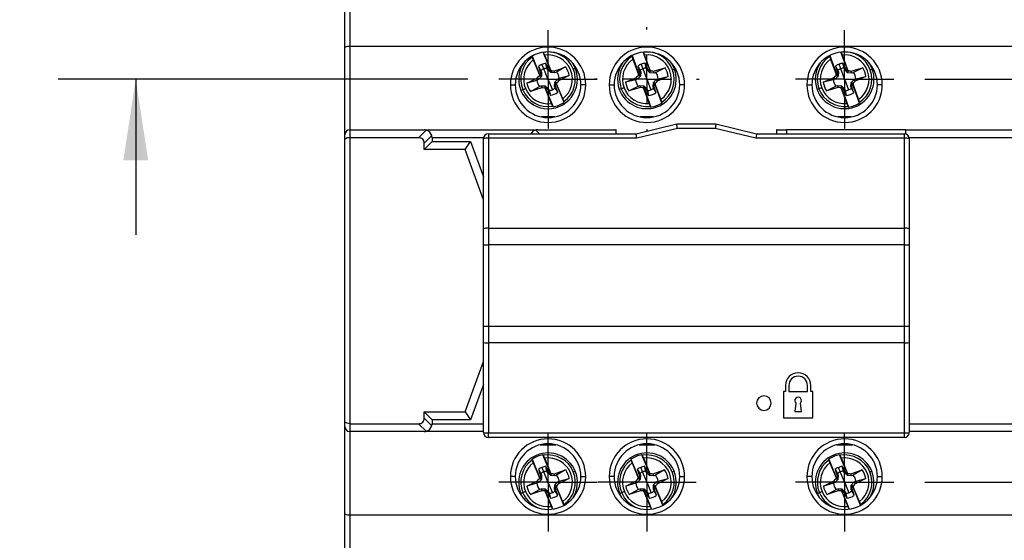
# Model space of a CAD drawing. Header units: millimetres. Extents: x 0 to 699, y 0 to 540.
# Tile 4 of 16: x 80 to 180, y 169 to 222. Entities that reach past the tile are written whole.
import ezdxf

# ---------------------------------------------------------------- set-up
doc = ezdxf.new("R2010")
doc.units = ezdxf.units.MM
doc.header["$LTSCALE"] = 2.5
doc.linetypes.add('CENTERX2', pattern=[20.32, 12.7, -2.54, 2.54, -2.54])
doc.layers.add('CENTER', color=40, linetype='CENTERX2')
doc.layers.add('DIMENSIONS', color=140, linetype='Continuous', lineweight=25)
doc.styles.add('SLDTEXTSTYLE0', font='TXT', dxfattribs={"width": 0.7})
doc.dimstyles.new('SLDDIMSTYLE0', dxfattribs={"dimtxt": 5.39502, "dimasz": 8.255, "dimexe": 0, "dimexo": 0.0625, "dimgap": 1.348755, "dimtad": 0, "dimtih": 1, "dimtoh": 1, "dimdec": 1, "dimrnd": 1e-09, "dimzin": 12, "dimdsep": 46, "dimtxsty": 'SLDTEXTSTYLE0', "dimsah": 1, "dimcen": 0.09, "dimadec": 0, "dimazin": 3, "dimtfac": 1, "dimtdec": 1, "dimtmove": 0, "dimatfit": 0, "dimfxl": 0, "dimfrac": 2, "dimtolj": 1, "dimtzin": 12, "dimarcsym": 0})
doc.dimstyles.new('SLDDIMSTYLE2', dxfattribs={"dimtxt": 5.39502, "dimasz": 8.255, "dimexe": 0, "dimexo": 0.0625, "dimgap": 1.348755, "dimtad": 0, "dimtih": 1, "dimtoh": 1, "dimdec": 1, "dimrnd": 1e-09, "dimzin": 4, "dimdsep": 46, "dimtxsty": 'SLDTEXTSTYLE0', "dimsah": 1, "dimcen": 0.09, "dimadec": 0, "dimazin": 1, "dimtfac": 1, "dimtdec": 1, "dimtofl": 0, "dimtmove": 0, "dimatfit": 3, "dimfxl": 0, "dimfrac": 2, "dimtolj": 1, "dimtzin": 12, "dimarcsym": 0})

# ---------------------------------------------------------------- blocks, each defined once
blk = doc.blocks.new('_D')
at = {"layer": 'DIMENSIONS'}
for p, q in [((198.75, 216.33), (198.75, 232.2)), ((172.06, 216.33), (206.69, 216.33)), ((190.74, 195.76), (188.93, 195.76)), ((188.93, 195.76), (188.93, 187.19)), ((206.77, 195.76), (208.58, 195.76)), ((208.58, 195.76), (208.58, 187.19)), ((188.93, 187.19), (190.74, 187.19)), ((208.58, 187.19), (206.77, 187.19)), ((172.06, 175.19), (206.69, 175.19)), ((198.75, 175.19), (198.75, 159.32))]:
    blk.add_line(p, q, dxfattribs=at)
for points in [[(198.75, 216.33), (200.02, 224.58), (197.48, 224.58)], [(198.75, 175.19), (197.48, 166.94), (200.02, 166.94)]]:
    blk.add_solid(points, dxfattribs=at)
at = {"layer": 'DIMENSIONS', "char_height": 5.292, "attachment_point": 1, "style": 'SLDTEXTSTYLE0'}
for s, insert in [('41.1', (190.74, 203.79)), ('1.62', (190.74, 194.01))]:
    blk.add_mtext(s, dxfattribs=dict(at, insert=insert))
blk = doc.blocks.new('_D_3')
at = {"layer": 'DIMENSIONS'}
for p, q in [((91.44, 253.77), (91.44, 269.65)), ((116.35, 253.77), (83.5, 253.77)), ((83.42, 235.05), (81.61, 235.05)), ((81.61, 235.05), (81.61, 226.48)), ((99.45, 235.05), (101.26, 235.05)), ((101.26, 235.05), (101.26, 226.48)), ((81.61, 226.48), (83.42, 226.48)), ((101.26, 226.48), (99.45, 226.48)), ((125.36, 216.33), (83.5, 216.33)), ((91.44, 216.33), (91.44, 200.45))]:
    blk.add_line(p, q, dxfattribs=at)
for points in [[(91.44, 253.77), (92.71, 262.03), (90.17, 262.03)], [(91.44, 216.33), (90.17, 208.07), (92.71, 208.07)]]:
    blk.add_solid(points, dxfattribs=at)
at = {"layer": 'DIMENSIONS', "char_height": 5.292, "attachment_point": 1, "style": 'SLDTEXTSTYLE0'}
for s, insert in [('37.4', (83.42, 243.08)), ('1.47', (83.42, 233.3))]:
    blk.add_mtext(s, dxfattribs=dict(at, insert=insert))
blk = doc.blocks.new('_D_4')
at = {"layer": 'DIMENSIONS'}
for p, q in [((116.35, 253.77), (58.12, 253.77)), ((66.06, 253.77), (66.06, 205.56)), ((58.05, 195.77), (56.23, 195.77)), ((56.23, 195.77), (56.23, 187.2)), ((74.08, 195.77), (75.89, 195.77)), ((75.89, 195.77), (75.89, 187.2)), ((56.23, 187.2), (58.05, 187.2)), ((75.89, 187.2), (74.08, 187.2)), ((66.06, 137.77), (66.06, 185.99)), ((116.35, 137.77), (58.12, 137.77))]:
    blk.add_line(p, q, dxfattribs=at)
for points in [[(66.06, 253.77), (64.79, 245.52), (67.33, 245.52)], [(66.06, 137.77), (67.33, 146.03), (64.79, 146.03)]]:
    blk.add_solid(points, dxfattribs=at)
at = {"layer": 'DIMENSIONS', "char_height": 5.292, "attachment_point": 1, "style": 'SLDTEXTSTYLE0'}
for s, insert in [('116.0', (55.8, 203.8)), ('4.57', (58.05, 194.02))]:
    blk.add_mtext(s, dxfattribs=dict(at, insert=insert))
blk = doc.blocks.new('_D_7')
at = {"layer": 'DIMENSIONS'}
for p, q in [((133.56, 224.53), (133.56, 291.12)), ((143.66, 224.83), (143.66, 291.12)), ((94.62, 283.18), (92.81, 283.18)), ((92.81, 283.18), (92.81, 274.61)), ((110.65, 283.18), (112.46, 283.18)), ((112.46, 283.18), (112.46, 274.61)), ((133.56, 283.18), (117.96, 283.18)), ((143.66, 283.18), (159.54, 283.18)), ((92.81, 274.61), (94.62, 274.61)), ((112.46, 274.61), (110.65, 274.61))]:
    blk.add_line(p, q, dxfattribs=at)
for points in [[(133.56, 283.18), (125.31, 284.45), (125.31, 281.91)], [(143.66, 283.18), (151.92, 281.91), (151.92, 284.45)]]:
    blk.add_solid(points, dxfattribs=at)
at = {"layer": 'DIMENSIONS', "char_height": 5.292, "attachment_point": 1, "style": 'SLDTEXTSTYLE0'}
for s, insert in [('10.1', (94.62, 291.21)), ('0.40', (94.62, 281.43))]:
    blk.add_mtext(s, dxfattribs=dict(at, insert=insert))
blk = doc.blocks.new('_D_8')
at = {"layer": 'DIMENSIONS'}
for p, q in [((133.56, 224.53), (133.56, 311.32)), ((163.86, 224.53), (163.86, 311.32)), ((133.56, 303.39), (117.69, 303.39)), ((140.69, 303.39), (138.88, 303.39)), ((138.88, 303.39), (138.88, 294.81)), ((156.73, 303.39), (158.54, 303.39)), ((158.54, 303.39), (158.54, 294.81)), ((163.86, 303.39), (179.74, 303.39)), ((138.88, 294.81), (140.69, 294.81)), ((158.54, 294.81), (156.73, 294.81))]:
    blk.add_line(p, q, dxfattribs=at)
for points in [[(133.56, 303.39), (125.31, 304.66), (125.31, 302.12)], [(163.86, 303.39), (172.12, 302.12), (172.12, 304.66)]]:
    blk.add_solid(points, dxfattribs=at)
at = {"layer": 'DIMENSIONS', "char_height": 5.292, "attachment_point": 1, "style": 'SLDTEXTSTYLE0'}
for s, insert in [('30.3', (140.69, 311.41)), ('1.19', (140.69, 301.63))]:
    blk.add_mtext(s, dxfattribs=dict(at, insert=insert))
blk = doc.blocks.new('SW_CENTERMARKSYMBOL_3')
at = {"layer": 'CENTER', "color": 0}
for p, q in [((0, 2.54), (0, 5.03)), ((0, 0), (0, 2.54)), ((-2.54, 0), (-5.03, 0)), ((0, 0), (-2.54, 0)), ((0, 0), (0, -2.54)), ((0, 0), (2.54, 0)), ((2.54, 0), (5.03, 0)), ((0, -2.54), (0, -5.03))]:
    blk.add_line(p, q, dxfattribs=at)
blk = doc.blocks.new('SW_CENTERMARKSYMBOL_4')
at = {"layer": 'CENTER', "color": 0}
for p, q in [((0, 5.08), (0, 5.33)), ((0, 0), (0, 2.54)), ((-5.08, 0), (-5.33, 0)), ((0, 0), (-2.54, 0)), ((0, 0), (0, -2.54)), ((0, 0), (2.54, 0)), ((5.08, 0), (5.33, 0)), ((0, -5.08), (0, -5.33))]:
    blk.add_line(p, q, dxfattribs=at)
blk = doc.blocks.new('SW_CENTERMARKSYMBOL_5')
at = {"layer": 'CENTER', "color": 0}
for p, q in [((0, 2.54), (0, 5.03)), ((0, 0), (0, 2.54)), ((-2.54, 0), (-5.03, 0)), ((0, 0), (-2.54, 0)), ((0, 0), (0, -2.54)), ((0, 0), (2.54, 0)), ((2.54, 0), (5.03, 0)), ((0, -2.54), (0, -5.03))]:
    blk.add_line(p, q, dxfattribs=at)
blk = doc.blocks.new('SW_CENTERMARKSYMBOL_6')
at = {"layer": 'CENTER', "color": 0}
for p, q in [((0, 2.54), (0, 5.03)), ((0, 0), (0, 2.54)), ((-2.54, 0), (-5.03, 0)), ((0, 0), (-2.54, 0)), ((0, 0), (0, -2.54)), ((0, 0), (2.54, 0)), ((2.54, 0), (5.03, 0)), ((0, -2.54), (0, -5.03))]:
    blk.add_line(p, q, dxfattribs=at)
blk = doc.blocks.new('SW_CENTERMARKSYMBOL_7')
at = {"layer": 'CENTER', "color": 0}
for p, q in [((0, 2.54), (0, 5.03)), ((0, 0), (0, 2.54)), ((-2.54, 0), (-5.03, 0)), ((0, 0), (-2.54, 0)), ((0, 0), (0, -2.54)), ((0, 0), (2.54, 0)), ((2.54, 0), (5.03, 0)), ((0, -2.54), (0, -5.03))]:
    blk.add_line(p, q, dxfattribs=at)
blk = doc.blocks.new('SW_CENTERMARKSYMBOL_8')
at = {"layer": 'CENTER', "color": 0}
for p, q in [((0, 2.54), (0, 5.03)), ((0, 0), (0, 2.54)), ((-2.54, 0), (-5.03, 0)), ((0, 0), (-2.54, 0)), ((0, 0), (0, -2.54)), ((0, 0), (2.54, 0)), ((2.54, 0), (5.03, 0)), ((0, -2.54), (0, -5.03))]:
    blk.add_line(p, q, dxfattribs=at)

msp = doc.modelspace()

# ---------------------------------------------------------------- linework, layer by layer
for p, q in [((113.31, 223.35), (113.31, 219.67)), ((112.81, 219.58), (112.81, 223.17)), ((112.81, 210.67), (112.81, 219.58)), ((113.31, 219.67), (113.31, 211.17)), ((184.11, 219.67), (113.31, 219.67)), ((131.93, 218.68), (132.77, 216.66)), ((132.05, 218.31), (132.68, 216.78)), ((133.88, 217.12), (133.07, 219.09)), ((133.86, 217.27), (133.23, 218.79)), ((142.21, 218.79), (142.14, 218.75)), ((142.14, 218.75), (142.89, 216.69)), ((142.23, 218.37), (142.8, 216.82)), ((144.01, 217.11), (143.28, 219.1)), ((144, 217.26), (143.43, 218.81)), ((162.41, 218.79), (162.34, 218.75)), ((162.34, 218.75), (163.09, 216.69)), ((162.43, 218.37), (163, 216.82)), ((164.21, 217.11), (163.48, 219.1)), ((164.2, 217.26), (163.63, 218.81)), ((132.58, 217.65), (132.83, 217.21)), ((133.12, 217.39), (132.93, 217.85)), ((133.54, 216.37), (133.12, 217.39)), ((133.45, 217.47), (133.32, 217.96)), ((133.53, 217.29), (133.45, 217.47)), ((133.84, 217.01), (133.53, 217.29)), ((135.36, 217.59), (134.44, 217.06)), ((136.01, 218.05), (136.33, 217.48)), ((136.14, 217.4), (136.33, 217.48)), ((142.73, 217.69), (142.97, 217.24)), ((143.27, 217.4), (143.09, 217.88)), ((143.64, 216.37), (143.27, 217.4)), ((143.6, 217.47), (143.49, 217.97)), ((143.67, 217.29), (143.6, 217.47)), ((143.97, 216.99), (143.67, 217.29)), ((145.52, 217.51), (144.57, 217.02)), ((146.28, 217.29), (146.48, 217.36)), ((162.93, 217.69), (163.17, 217.24)), ((163.47, 217.4), (163.29, 217.88)), ((163.84, 216.37), (163.47, 217.4)), ((163.8, 217.47), (163.69, 217.97)), ((163.87, 217.29), (163.8, 217.47)), ((164.17, 216.99), (163.87, 217.29)), ((165.72, 217.51), (164.77, 217.02)), ((166.48, 217.29), (166.68, 217.36)), ((131.39, 215.94), (132.49, 216.48)), ((132.6, 216.3), (132.42, 216.22)), ((132.88, 216.61), (132.6, 216.3)), ((132.88, 216.61), (132.68, 216.69)), ((132.83, 217.21), (132.9, 217.03)), ((132.9, 217.03), (132.88, 216.61)), ((133.58, 216.28), (134, 215.27)), ((133.84, 217.01), (133.93, 217.21)), ((134.26, 216.99), (133.84, 217.01)), ((134.24, 216.05), (134.52, 216.36)), ((134.44, 217.06), (134.26, 216.99)), ((134.52, 216.36), (134.7, 216.43)), ((135.73, 216.72), (134.63, 216.17)), ((134.7, 216.43), (135.73, 216.72)), ((141.48, 216.03), (142.6, 216.53)), ((142.52, 216.27), (141.48, 216.03)), ((142.7, 216.34), (142.52, 216.27)), ((142.99, 216.64), (142.7, 216.34)), ((142.99, 216.64), (142.79, 216.73)), ((142.97, 217.24), (143.03, 217.06)), ((143.03, 217.06), (142.99, 216.64)), ((143.68, 216.28), (144.05, 215.25)), ((143.97, 216.99), (144.06, 217.2)), ((144.39, 216.96), (143.97, 216.99)), ((144.33, 216.02), (144.62, 216.32)), ((144.57, 217.02), (144.39, 216.96)), ((144.62, 216.32), (144.8, 216.39)), ((145.84, 216.62), (144.72, 216.13)), ((144.8, 216.39), (145.84, 216.62)), ((161.68, 216.03), (162.8, 216.53)), ((162.72, 216.27), (161.68, 216.03)), ((162.9, 216.34), (162.72, 216.27)), ((163.19, 216.64), (162.9, 216.34)), ((163.19, 216.64), (162.99, 216.73)), ((163.17, 217.24), (163.23, 217.06)), ((163.23, 217.06), (163.19, 216.64)), ((163.88, 216.28), (164.25, 215.25)), ((164.17, 216.99), (164.26, 217.2)), ((164.59, 216.96), (164.17, 216.99)), ((164.53, 216.02), (164.82, 216.32)), ((164.77, 217.02), (164.59, 216.96)), ((164.82, 216.32), (165, 216.39)), ((166.04, 216.62), (164.92, 216.13)), ((165, 216.39), (166.04, 216.62)), ((129.71, 215.77), (130.21, 215.77)), ((131.26, 215.37), (130.99, 215.26)), ((132.42, 216.22), (131.39, 215.94)), ((131.76, 215.07), (132.68, 215.6)), ((132.68, 215.6), (132.86, 215.67)), ((132.86, 215.67), (133.28, 215.65)), ((133.28, 215.65), (133.19, 215.44)), ((133.24, 215.54), (134.08, 213.51)), ((133.26, 215.38), (133.89, 213.86)), ((133.28, 215.65), (133.59, 215.36)), ((133.59, 215.36), (133.67, 215.19)), ((134.22, 215.63), (134.24, 216.05)), ((134.29, 215.45), (134.22, 215.63)), ((134.24, 216.05), (134.45, 215.96)), ((134.55, 215), (134.29, 215.45)), ((135.19, 213.97), (134.35, 215.99)), ((135.07, 214.35), (134.44, 215.87)), ((137.41, 215.77), (136.91, 215.77)), ((139.81, 215.77), (140.31, 215.77)), ((141.04, 215.37), (140.84, 215.3)), ((141.32, 215.47), (141.04, 215.37)), ((141.8, 215.15), (142.75, 215.63)), ((142.75, 215.63), (142.93, 215.7)), ((142.93, 215.7), (143.35, 215.66)), ((143.35, 215.66), (143.26, 215.46)), ((143.31, 215.55), (144.06, 213.5)), ((143.32, 215.4), (143.89, 213.85)), ((143.35, 215.66), (143.65, 215.36)), ((143.65, 215.36), (143.72, 215.18)), ((144.29, 215.6), (144.33, 216.02)), ((144.35, 215.42), (144.29, 215.6)), ((144.33, 216.02), (144.53, 215.92)), ((144.59, 214.96), (144.35, 215.42)), ((145.18, 213.91), (144.43, 215.96)), ((145.09, 214.29), (144.52, 215.84)), ((147.51, 215.77), (147.01, 215.77)), ((160.01, 215.77), (160.51, 215.77)), ((161.24, 215.37), (161.04, 215.3)), ((161.52, 215.47), (161.24, 215.37)), ((162, 215.15), (162.95, 215.63)), ((162.95, 215.63), (163.13, 215.7)), ((163.13, 215.7), (163.55, 215.66)), ((163.55, 215.66), (163.46, 215.46)), ((163.51, 215.55), (164.26, 213.5)), ((163.52, 215.4), (164.09, 213.85)), ((163.55, 215.66), (163.85, 215.36)), ((163.85, 215.36), (163.92, 215.18)), ((164.49, 215.6), (164.53, 216.02)), ((164.55, 215.42), (164.49, 215.6)), ((164.53, 216.02), (164.73, 215.92)), ((164.79, 214.96), (164.55, 215.42)), ((165.38, 213.91), (164.63, 215.96)), ((165.29, 214.29), (164.72, 215.84)), ((167.71, 215.77), (167.21, 215.77)), ((130.99, 215.26), (130.79, 215.18)), ((133.67, 215.19), (133.8, 214.69)), ((143.72, 215.18), (143.83, 214.69)), ((163.92, 215.18), (164.03, 214.69)), ((134.24, 212.49), (132.88, 212.49)), ((144.34, 212.49), (142.98, 212.49)), ((164.54, 212.49), (163.18, 212.49)), ((142.56, 210.77), (146.71, 211.77)), ((146.77, 211.32), (142.62, 210.32)), ((146.71, 211.77), (146.71, 211.77)), ((146.71, 211.77), (150.71, 211.77)), ((150.65, 211.32), (146.77, 211.32)), ((154.8, 210.32), (150.65, 211.32)), ((150.71, 211.77), (150.71, 211.77)), ((150.71, 211.77), (154.86, 210.77)), ((112.81, 210.17), (112.81, 210.67)), ((113.31, 211.17), (113.31, 210.37)), ((113.31, 211.17), (120.91, 211.17)), ((113.31, 210.37), (113.31, 181.17)), ((120.34, 210.37), (113.31, 210.37)), ((120.34, 210.37), (121.12, 211.15)), ((121.68, 210.58), (120.91, 209.81)), ((121.14, 211.17), (132.28, 211.17)), ((121.71, 210.37), (121.71, 209.97)), ((126.97, 210.37), (121.71, 210.37)), ((126.96, 201.08), (126.96, 210.27)), ((127.46, 210.77), (142.56, 210.77)), ((127.46, 210.77), (127.46, 210.32)), ((127.46, 210.32), (127.46, 201.13)), ((142.62, 210.32), (127.46, 210.32)), ((132.3, 211.15), (132.68, 210.77)), ((132.51, 211.17), (140.47, 211.17)), ((140.47, 211.17), (140.47, 210.77)), ((140.51, 211.17), (140.47, 211.17)), ((140.51, 210.77), (140.51, 211.17)), ((142.56, 210.77), (142.56, 210.77)), ((169.96, 210.32), (154.8, 210.32)), ((154.86, 210.77), (169.96, 210.77)), ((156.91, 211.17), (156.91, 210.77)), ((156.95, 211.17), (156.91, 211.17)), ((156.95, 210.77), (156.95, 211.17)), ((156.95, 211.17), (157.91, 211.17)), ((157.91, 211.17), (157.91, 210.77)), ((170.11, 211.17), (157.91, 211.17)), ((169.96, 210.32), (169.96, 210.77)), ((169.96, 201.13), (169.96, 210.32)), ((170.11, 211.17), (184.11, 211.17)), ((170.11, 210.75), (170.11, 211.17)), ((184.11, 210.37), (170.45, 210.37)), ((170.46, 210.27), (170.46, 201.08)), ((112.81, 181.38), (112.81, 210.17)), ((120.91, 209.17), (121.71, 209.97)), ((120.91, 209.17), (120.91, 209.81)), ((121.71, 209.97), (125.65, 209.97)), ((125.09, 209.17), (125.65, 209.97)), ((125.65, 209.97), (126.96, 206.37)), ((125.09, 209.17), (120.91, 209.17)), ((126.96, 204.03), (125.09, 209.17)), ((126.96, 199.42), (126.96, 201.08)), ((127.46, 201.13), (127.46, 199.42)), ((127.46, 201.13), (169.96, 201.13)), ((169.96, 199.42), (169.96, 201.13)), ((170.46, 201.08), (170.46, 199.42)), ((126.96, 199.42), (127.46, 199.42)), ((126.96, 191.13), (126.96, 199.42)), ((127.46, 199.42), (127.46, 191.13)), ((169.96, 199.42), (127.46, 199.42)), ((169.96, 199.42), (170.46, 199.42)), ((169.96, 191.13), (169.96, 199.42)), ((170.46, 199.42), (170.46, 191.13)), ((126.96, 189.46), (126.96, 191.13)), ((126.96, 191.13), (127.46, 191.13)), ((127.46, 191.13), (127.46, 189.42)), ((127.46, 191.13), (169.96, 191.13)), ((169.96, 189.42), (169.96, 191.13)), ((169.96, 191.13), (170.46, 191.13)), ((170.46, 191.13), (170.46, 189.46)), ((126.96, 180.27), (126.96, 189.46)), ((169.96, 189.42), (127.46, 189.42)), ((127.46, 189.42), (127.46, 180.23)), ((169.96, 180.23), (169.96, 189.42)), ((170.46, 189.46), (170.46, 180.27)), ((125.09, 182.37), (126.96, 187.52)), ((126.96, 185.18), (125.65, 181.57)), ((157.81, 184.47), (157.61, 184.47)), ((157.61, 184.47), (157.61, 181.77)), ((157.81, 185.07), (157.81, 184.47)), ((158.16, 185.07), (158.16, 184.47)), ((158.16, 184.47), (160.06, 184.47)), ((160.06, 184.47), (160.06, 185.07)), ((160.41, 184.47), (160.41, 185.07)), ((160.61, 184.47), (160.41, 184.47)), ((160.61, 181.77), (160.61, 184.47)), ((158.89, 183.26), (158.76, 182.42)), ((159.46, 182.42), (159.34, 183.26)), ((120.91, 182.37), (125.09, 182.37)), ((120.91, 181.74), (120.91, 182.37)), ((120.91, 182.37), (121.71, 181.57)), ((125.09, 182.37), (125.65, 181.57)), ((158.76, 182.42), (159.46, 182.42)), ((112.81, 180.87), (112.81, 181.38)), ((113.31, 181.17), (120.34, 181.17)), ((113.31, 181.17), (113.31, 180.37)), ((121.12, 180.4), (120.34, 181.17)), ((120.91, 181.74), (121.68, 180.97)), ((125.65, 181.57), (121.71, 181.57)), ((121.71, 181.57), (121.71, 181.17)), ((121.71, 181.17), (126.96, 181.17)), ((157.61, 181.77), (160.61, 181.77)), ((170.46, 181.17), (184.11, 181.17)), ((112.81, 171.96), (112.81, 180.87)), ((120.91, 180.37), (113.31, 180.37)), ((113.31, 180.37), (113.31, 171.87)), ((126.96, 180.37), (121.14, 180.37)), ((127.46, 180.23), (169.96, 180.23)), ((127.46, 179.77), (127.46, 180.23)), ((169.96, 179.77), (169.96, 180.23)), ((184.11, 180.37), (170.46, 180.37)), ((169.96, 179.77), (127.46, 179.77)), ((132.76, 179.03), (134.36, 179.03)), ((142.86, 179.03), (144.46, 179.03)), ((163.06, 179.03), (164.66, 179.03)), ((131.93, 177.54), (132.77, 175.52)), ((132.05, 177.17), (132.68, 175.65)), ((133.88, 175.98), (133.04, 178)), ((133.86, 176.13), (133.23, 177.66)), ((142.03, 177.54), (142.87, 175.52)), ((142.15, 177.17), (142.78, 175.65)), ((143.98, 175.98), (143.14, 178)), ((143.96, 176.13), (143.33, 177.66)), ((162.23, 177.54), (163.07, 175.52)), ((162.35, 177.17), (162.98, 175.65)), ((164.18, 175.98), (163.34, 178)), ((164.16, 176.13), (163.53, 177.66)), ((132.58, 176.52), (132.83, 176.07)), ((132.83, 176.07), (132.9, 175.89)), ((133.12, 176.25), (132.93, 176.72)), ((133.54, 175.23), (133.12, 176.25)), ((133.45, 176.33), (133.32, 176.83)), ((133.53, 176.15), (133.45, 176.33)), ((133.84, 175.87), (133.53, 176.15)), ((133.84, 175.87), (133.93, 176.08)), ((135.36, 176.45), (134.44, 175.92)), ((136.14, 176.26), (136.33, 176.34)), ((142.68, 176.52), (142.93, 176.07)), ((142.93, 176.07), (143, 175.89)), ((143.22, 176.25), (143.03, 176.72)), ((143.64, 175.23), (143.22, 176.25)), ((143.55, 176.33), (143.42, 176.83)), ((143.63, 176.15), (143.55, 176.33)), ((143.94, 175.87), (143.63, 176.15)), ((143.94, 175.87), (144.03, 176.08)), ((145.46, 176.45), (144.54, 175.92)), ((146.24, 176.26), (146.43, 176.34)), ((162.88, 176.52), (163.13, 176.07)), ((163.13, 176.07), (163.2, 175.89)), ((163.42, 176.25), (163.23, 176.72)), ((163.84, 175.23), (163.42, 176.25)), ((163.75, 176.33), (163.62, 176.83)), ((163.83, 176.15), (163.75, 176.33)), ((164.14, 175.87), (163.83, 176.15)), ((164.14, 175.87), (164.23, 176.08)), ((165.66, 176.45), (164.74, 175.92)), ((166.44, 176.26), (166.63, 176.34)), ((130.21, 175.77), (129.71, 175.77)), ((131.39, 174.8), (132.49, 175.35)), ((132.42, 175.09), (131.39, 174.8)), ((132.6, 175.16), (132.42, 175.09)), ((132.88, 175.47), (132.6, 175.16)), ((132.88, 175.47), (132.68, 175.56)), ((132.9, 175.89), (132.88, 175.47)), ((133.58, 175.15), (134, 174.13)), ((134.26, 175.85), (133.84, 175.87)), ((134.24, 174.91), (134.52, 175.22)), ((134.44, 175.92), (134.26, 175.85)), ((134.52, 175.22), (134.7, 175.3)), ((135.73, 175.58), (134.63, 175.04)), ((134.7, 175.3), (135.73, 175.58)), ((136.91, 175.77), (137.41, 175.77)), ((140.31, 175.77), (139.81, 175.77)), ((141.49, 174.8), (142.59, 175.35)), ((142.52, 175.09), (141.49, 174.8)), ((142.7, 175.16), (142.52, 175.09)), ((142.98, 175.47), (142.7, 175.16)), ((142.98, 175.47), (142.78, 175.56)), ((143, 175.89), (142.98, 175.47)), ((143.68, 175.15), (144.1, 174.13)), ((144.36, 175.85), (143.94, 175.87)), ((144.34, 174.91), (144.62, 175.22)), ((144.54, 175.92), (144.36, 175.85)), ((144.62, 175.22), (144.8, 175.3)), ((145.83, 175.58), (144.73, 175.04)), ((144.8, 175.3), (145.83, 175.58)), ((147.01, 175.77), (147.51, 175.77)), ((160.51, 175.77), (160.01, 175.77)), ((161.69, 174.8), (162.79, 175.35)), ((162.72, 175.09), (161.69, 174.8)), ((162.9, 175.16), (162.72, 175.09)), ((163.18, 175.47), (162.9, 175.16)), ((163.18, 175.47), (162.98, 175.56)), ((163.2, 175.89), (163.18, 175.47)), ((163.88, 175.15), (164.3, 174.13)), ((164.56, 175.85), (164.14, 175.87)), ((164.54, 174.91), (164.82, 175.22)), ((164.74, 175.92), (164.56, 175.85)), ((164.82, 175.22), (165, 175.3)), ((166.03, 175.58), (164.93, 175.04)), ((165, 175.3), (166.03, 175.58)), ((167.21, 175.77), (167.71, 175.77)), ((130.99, 174.12), (130.79, 174.04)), ((131.03, 173.57), (130.79, 174.04)), ((131.26, 174.24), (130.99, 174.12)), ((131.76, 173.93), (132.68, 174.46)), ((132.68, 174.46), (132.86, 174.53)), ((132.86, 174.53), (133.28, 174.51)), ((133.28, 174.51), (133.19, 174.31)), ((133.24, 174.4), (134.04, 172.46)), ((133.26, 174.25), (133.89, 172.72)), ((133.28, 174.51), (133.59, 174.23)), ((133.59, 174.23), (133.67, 174.05)), ((133.67, 174.05), (133.8, 173.56)), ((134.22, 174.49), (134.24, 174.91)), ((134.29, 174.31), (134.22, 174.49)), ((134.24, 174.91), (134.45, 174.83)), ((134.55, 173.87), (134.29, 174.31)), ((135.18, 172.84), (134.35, 174.86)), ((135.07, 173.21), (134.44, 174.74)), ((141.09, 174.12), (140.89, 174.04)), ((141.13, 173.57), (140.89, 174.04)), ((141.36, 174.24), (141.09, 174.12)), ((141.86, 173.93), (142.78, 174.46)), ((142.78, 174.46), (142.96, 174.53)), ((142.96, 174.53), (143.38, 174.51)), ((143.38, 174.51), (143.29, 174.31)), ((143.34, 174.4), (144.14, 172.46)), ((143.36, 174.25), (143.99, 172.72)), ((143.38, 174.51), (143.69, 174.23)), ((143.69, 174.23), (143.77, 174.05)), ((143.77, 174.05), (143.9, 173.56)), ((144.32, 174.49), (144.34, 174.91)), ((144.39, 174.31), (144.32, 174.49)), ((144.34, 174.91), (144.55, 174.83)), ((144.65, 173.87), (144.39, 174.31)), ((145.28, 172.84), (144.45, 174.86)), ((145.17, 173.21), (144.54, 174.74)), ((161.29, 174.12), (161.09, 174.04)), ((161.33, 173.57), (161.09, 174.04)), ((161.56, 174.24), (161.29, 174.12)), ((162.06, 173.93), (162.98, 174.46)), ((162.98, 174.46), (163.16, 174.53)), ((163.16, 174.53), (163.58, 174.51)), ((163.58, 174.51), (163.49, 174.31)), ((163.54, 174.4), (164.34, 172.46)), ((163.56, 174.25), (164.19, 172.72)), ((163.58, 174.51), (163.89, 174.23)), ((163.89, 174.23), (163.97, 174.05)), ((163.97, 174.05), (164.1, 173.56)), ((164.52, 174.49), (164.54, 174.91)), ((164.59, 174.31), (164.52, 174.49)), ((164.54, 174.91), (164.75, 174.83)), ((164.85, 173.87), (164.59, 174.31)), ((165.48, 172.84), (164.65, 174.86)), ((165.37, 173.21), (164.74, 174.74)), ((112.81, 168.37), (112.81, 171.96)), ((113.31, 171.87), (113.31, 168.2)), ((113.31, 171.87), (184.11, 171.87))]:
    msp.add_line(p, q)
at = {"flags": 128}
for points in [[(132.11, 218.79), (132.06, 218.76), (131.93, 218.68)], [(132.58, 217.65), (132.7, 217.29), (132.8, 217)], [(133.62, 217.34), (133.45, 217.69), (133.32, 217.96)], [(133.53, 217.29), (133.58, 217.32), (133.62, 217.34)], [(133.88, 217.12), (133.74, 217.25), (133.62, 217.34)], [(134.21, 217.19), (134.86, 217.41), (135.36, 217.59)], [(142.73, 217.69), (142.84, 217.32), (142.93, 217.03)], [(143.77, 217.34), (143.61, 217.69), (143.49, 217.97)], [(143.67, 217.29), (143.72, 217.32), (143.77, 217.34)], [(144.01, 217.11), (143.88, 217.24), (143.77, 217.34)], [(144.34, 217.17), (145, 217.36), (145.52, 217.51)], [(146.11, 218.05), (146.15, 218), (146.48, 217.36)], [(162.93, 217.69), (163.04, 217.32), (163.13, 217.03)], [(163.97, 217.34), (163.81, 217.69), (163.69, 217.97)], [(163.87, 217.29), (163.92, 217.32), (163.97, 217.34)], [(164.21, 217.11), (164.08, 217.24), (163.97, 217.34)], [(164.54, 217.17), (165.2, 217.36), (165.72, 217.51)], [(166.31, 218.05), (166.35, 218), (166.68, 217.36)], [(132.49, 216.48), (132.59, 216.6), (132.68, 216.69)], [(132.6, 216.3), (132.54, 216.4), (132.49, 216.48)], [(132.68, 216.78), (132.73, 216.71), (132.77, 216.66)], [(132.68, 216.69), (132.68, 216.74), (132.68, 216.78)], [(132.8, 217), (132.78, 216.81), (132.77, 216.66)], [(132.9, 217.03), (132.84, 217.01), (132.8, 217)], [(133.86, 217.27), (133.9, 217.24), (133.93, 217.21)], [(133.88, 217.12), (133.87, 217.2), (133.86, 217.27)], [(133.93, 217.21), (134.08, 217.2), (134.21, 217.19)], [(134.26, 216.99), (134.23, 217.1), (134.21, 217.19)], [(134.52, 216.36), (134.58, 216.25), (134.63, 216.17)], [(142.6, 216.53), (142.71, 216.64), (142.79, 216.73)], [(142.7, 216.34), (142.64, 216.44), (142.6, 216.53)], [(142.79, 216.73), (142.8, 216.78), (142.8, 216.82)], [(142.8, 216.82), (142.85, 216.75), (142.89, 216.69)], [(142.93, 217.03), (142.9, 216.84), (142.89, 216.69)], [(143.03, 217.06), (142.97, 217.04), (142.93, 217.03)], [(144, 217.26), (144.04, 217.22), (144.06, 217.2)], [(144.01, 217.11), (144.01, 217.19), (144, 217.26)], [(144.06, 217.2), (144.22, 217.18), (144.34, 217.17)], [(144.39, 216.96), (144.36, 217.07), (144.34, 217.17)], [(144.62, 216.32), (144.68, 216.21), (144.72, 216.13)], [(162.8, 216.53), (162.91, 216.64), (162.99, 216.73)], [(162.9, 216.34), (162.84, 216.44), (162.8, 216.53)], [(162.99, 216.73), (163, 216.78), (163, 216.82)], [(163, 216.82), (163.05, 216.75), (163.09, 216.69)], [(163.13, 217.03), (163.1, 216.84), (163.09, 216.69)], [(163.23, 217.06), (163.17, 217.04), (163.13, 217.03)], [(164.2, 217.26), (164.24, 217.22), (164.26, 217.2)], [(164.21, 217.11), (164.21, 217.19), (164.2, 217.26)], [(164.26, 217.2), (164.42, 217.18), (164.54, 217.17)], [(164.59, 216.96), (164.56, 217.07), (164.54, 217.17)], [(164.82, 216.32), (164.88, 216.21), (164.92, 216.13)], [(132.91, 215.46), (132.27, 215.24), (131.76, 215.07)], [(132.86, 215.67), (132.89, 215.55), (132.91, 215.46)], [(133.19, 215.44), (133.04, 215.45), (132.91, 215.46)], [(133.26, 215.38), (133.22, 215.42), (133.19, 215.44)], [(133.24, 215.54), (133.25, 215.45), (133.26, 215.38)], [(133.24, 215.54), (133.38, 215.41), (133.5, 215.31)], [(133.59, 215.36), (133.54, 215.33), (133.5, 215.31)], [(133.5, 215.31), (133.67, 214.97), (133.8, 214.69)], [(134.22, 215.63), (134.28, 215.64), (134.32, 215.65)], [(134.32, 215.65), (134.34, 215.84), (134.35, 215.99)], [(134.55, 215), (134.42, 215.37), (134.32, 215.65)], [(134.44, 215.87), (134.39, 215.94), (134.35, 215.99)], [(134.45, 215.96), (134.44, 215.91), (134.44, 215.87)], [(134.63, 216.17), (134.53, 216.05), (134.45, 215.96)], [(142.98, 215.49), (142.32, 215.3), (141.8, 215.15)], [(142.93, 215.7), (142.96, 215.58), (142.98, 215.49)], [(143.26, 215.46), (143.1, 215.48), (142.98, 215.49)], [(143.32, 215.4), (143.28, 215.43), (143.26, 215.46)], [(143.31, 215.55), (143.31, 215.46), (143.32, 215.4)], [(143.31, 215.55), (143.44, 215.42), (143.55, 215.31)], [(143.65, 215.36), (143.6, 215.34), (143.55, 215.31)], [(143.55, 215.31), (143.71, 214.96), (143.83, 214.69)], [(144.29, 215.6), (144.35, 215.61), (144.4, 215.62)], [(144.4, 215.62), (144.42, 215.81), (144.43, 215.96)], [(144.59, 214.96), (144.48, 215.33), (144.4, 215.62)], [(144.52, 215.84), (144.47, 215.91), (144.43, 215.96)], [(144.53, 215.92), (144.52, 215.88), (144.52, 215.84)], [(144.72, 216.13), (144.61, 216.01), (144.53, 215.92)], [(163.18, 215.49), (162.52, 215.3), (162, 215.15)], [(163.13, 215.7), (163.16, 215.58), (163.18, 215.49)], [(163.46, 215.46), (163.3, 215.48), (163.18, 215.49)], [(163.52, 215.4), (163.48, 215.43), (163.46, 215.46)], [(163.51, 215.55), (163.51, 215.46), (163.52, 215.4)], [(163.51, 215.55), (163.64, 215.42), (163.75, 215.31)], [(163.85, 215.36), (163.8, 215.34), (163.75, 215.31)], [(163.75, 215.31), (163.91, 214.96), (164.03, 214.69)], [(164.49, 215.6), (164.55, 215.61), (164.6, 215.62)], [(164.6, 215.62), (164.62, 215.81), (164.63, 215.96)], [(164.79, 214.96), (164.68, 215.33), (164.6, 215.62)], [(164.72, 215.84), (164.67, 215.91), (164.63, 215.96)], [(164.73, 215.92), (164.72, 215.88), (164.72, 215.84)], [(164.92, 216.13), (164.81, 216.01), (164.73, 215.92)], [(134.08, 213.51), (134.05, 213.55), (134.02, 213.58)], [(135.18, 214.06), (135.18, 214.01), (135.19, 213.97)], [(144.06, 213.5), (144.03, 213.53), (144, 213.56)], [(145.18, 213.99), (145.18, 213.95), (145.18, 213.91)], [(164.26, 213.5), (164.23, 213.53), (164.2, 213.56)], [(165.38, 213.99), (165.38, 213.95), (165.38, 213.91)], [(113.31, 210.37), (113.17, 210.37), (113.04, 210.34), (112.92, 210.3), (112.84, 210.23), (112.81, 210.17)], [(121.12, 211.15), (121, 211.17), (120.91, 211.17)], [(121.71, 210.37), (121.7, 210.49), (121.68, 210.58)], [(132.51, 211.17), (132.39, 211.16), (132.3, 211.15)], [(158.76, 183.52), (158.8, 183.36), (158.89, 183.26)], [(159.34, 183.26), (159.43, 183.39), (159.46, 183.52)], [(113.31, 181.17), (113.17, 181.18), (113.04, 181.21), (112.92, 181.25), (112.84, 181.31), (112.81, 181.38)], [(121.68, 180.97), (121.71, 181.08), (121.71, 181.17)], [(120.91, 180.37), (121.03, 180.38), (121.12, 180.4)], [(131.94, 177.46), (131.94, 177.51), (131.93, 177.54)], [(133.04, 178), (133.08, 177.97), (133.1, 177.94)], [(142.04, 177.46), (142.04, 177.51), (142.03, 177.54)], [(143.14, 178), (143.18, 177.97), (143.2, 177.94)], [(162.24, 177.46), (162.24, 177.51), (162.23, 177.54)], [(163.34, 178), (163.38, 177.97), (163.4, 177.94)], [(132.58, 176.52), (132.7, 176.15), (132.8, 175.87)], [(133.62, 176.21), (133.45, 176.55), (133.32, 176.83)], [(133.53, 176.15), (133.58, 176.18), (133.62, 176.21)], [(133.88, 175.98), (133.74, 176.11), (133.62, 176.21)], [(133.86, 176.13), (133.9, 176.1), (133.93, 176.08)], [(133.88, 175.98), (133.87, 176.07), (133.86, 176.13)], [(133.93, 176.08), (134.08, 176.07), (134.21, 176.06)], [(134.21, 176.06), (134.86, 176.28), (135.36, 176.45)], [(134.26, 175.85), (134.23, 175.97), (134.21, 176.06)], [(142.68, 176.52), (142.8, 176.15), (142.9, 175.87)], [(143.72, 176.21), (143.55, 176.55), (143.42, 176.83)], [(143.63, 176.15), (143.68, 176.18), (143.72, 176.21)], [(143.98, 175.98), (143.84, 176.11), (143.72, 176.21)], [(143.96, 176.13), (144, 176.1), (144.03, 176.08)], [(143.98, 175.98), (143.97, 176.07), (143.96, 176.13)], [(144.03, 176.08), (144.18, 176.07), (144.31, 176.06)], [(144.31, 176.06), (144.96, 176.28), (145.46, 176.45)], [(144.36, 175.85), (144.33, 175.97), (144.31, 176.06)], [(162.88, 176.52), (163, 176.15), (163.1, 175.87)], [(163.92, 176.21), (163.75, 176.55), (163.62, 176.83)], [(163.83, 176.15), (163.88, 176.18), (163.92, 176.21)], [(164.18, 175.98), (164.04, 176.11), (163.92, 176.21)], [(164.16, 176.13), (164.2, 176.1), (164.23, 176.08)], [(164.18, 175.98), (164.17, 176.07), (164.16, 176.13)], [(164.23, 176.08), (164.38, 176.07), (164.51, 176.06)], [(164.51, 176.06), (165.16, 176.28), (165.66, 176.45)], [(164.56, 175.85), (164.53, 175.97), (164.51, 176.06)], [(132.49, 175.35), (132.59, 175.46), (132.68, 175.56)], [(132.6, 175.16), (132.54, 175.26), (132.49, 175.35)], [(132.68, 175.65), (132.73, 175.58), (132.77, 175.52)], [(132.68, 175.56), (132.68, 175.61), (132.68, 175.65)], [(132.8, 175.87), (132.78, 175.67), (132.77, 175.52)], [(132.9, 175.89), (132.84, 175.88), (132.8, 175.87)], [(134.63, 175.04), (134.53, 174.92), (134.45, 174.83)], [(134.52, 175.22), (134.58, 175.12), (134.63, 175.04)], [(142.59, 175.35), (142.69, 175.46), (142.78, 175.56)], [(142.7, 175.16), (142.64, 175.26), (142.59, 175.35)], [(142.78, 175.65), (142.83, 175.58), (142.87, 175.52)], [(142.78, 175.56), (142.78, 175.61), (142.78, 175.65)], [(142.9, 175.87), (142.88, 175.67), (142.87, 175.52)], [(143, 175.89), (142.94, 175.88), (142.9, 175.87)], [(144.73, 175.04), (144.63, 174.92), (144.55, 174.83)], [(144.62, 175.22), (144.68, 175.12), (144.73, 175.04)], [(162.79, 175.35), (162.89, 175.46), (162.98, 175.56)], [(162.9, 175.16), (162.84, 175.26), (162.79, 175.35)], [(162.98, 175.65), (163.03, 175.58), (163.07, 175.52)], [(162.98, 175.56), (162.98, 175.61), (162.98, 175.65)], [(163.1, 175.87), (163.08, 175.67), (163.07, 175.52)], [(163.2, 175.89), (163.14, 175.88), (163.1, 175.87)], [(164.93, 175.04), (164.83, 174.92), (164.75, 174.83)], [(164.82, 175.22), (164.88, 175.12), (164.93, 175.04)], [(132.91, 174.33), (132.27, 174.11), (131.76, 173.93)], [(132.86, 174.53), (132.89, 174.42), (132.91, 174.33)], [(133.19, 174.31), (133.04, 174.32), (132.91, 174.33)], [(133.26, 174.25), (133.22, 174.28), (133.19, 174.31)], [(133.24, 174.4), (133.25, 174.31), (133.26, 174.25)], [(133.24, 174.4), (133.38, 174.27), (133.5, 174.17)], [(133.59, 174.23), (133.54, 174.2), (133.5, 174.17)], [(133.5, 174.17), (133.67, 173.83), (133.8, 173.56)], [(134.22, 174.49), (134.28, 174.51), (134.32, 174.52)], [(134.32, 174.52), (134.34, 174.71), (134.35, 174.86)], [(134.55, 173.87), (134.42, 174.23), (134.32, 174.52)], [(134.44, 174.74), (134.39, 174.81), (134.35, 174.86)], [(134.45, 174.83), (134.44, 174.78), (134.44, 174.74)], [(143.01, 174.33), (142.37, 174.11), (141.86, 173.93)], [(142.96, 174.53), (142.99, 174.42), (143.01, 174.33)], [(143.29, 174.31), (143.14, 174.32), (143.01, 174.33)], [(143.36, 174.25), (143.32, 174.28), (143.29, 174.31)], [(143.34, 174.4), (143.35, 174.31), (143.36, 174.25)], [(143.34, 174.4), (143.48, 174.27), (143.6, 174.17)], [(143.69, 174.23), (143.64, 174.2), (143.6, 174.17)], [(143.6, 174.17), (143.77, 173.83), (143.9, 173.56)], [(144.32, 174.49), (144.38, 174.51), (144.42, 174.52)], [(144.42, 174.52), (144.44, 174.71), (144.45, 174.86)], [(144.65, 173.87), (144.52, 174.23), (144.42, 174.52)], [(144.54, 174.74), (144.49, 174.81), (144.45, 174.86)], [(144.55, 174.83), (144.54, 174.78), (144.54, 174.74)], [(163.21, 174.33), (162.57, 174.11), (162.06, 173.93)], [(163.16, 174.53), (163.19, 174.42), (163.21, 174.33)], [(163.49, 174.31), (163.34, 174.32), (163.21, 174.33)], [(163.56, 174.25), (163.52, 174.28), (163.49, 174.31)], [(163.54, 174.4), (163.55, 174.31), (163.56, 174.25)], [(163.54, 174.4), (163.68, 174.27), (163.8, 174.17)], [(163.89, 174.23), (163.84, 174.2), (163.8, 174.17)], [(163.8, 174.17), (163.97, 173.83), (164.1, 173.56)], [(164.52, 174.49), (164.58, 174.51), (164.62, 174.52)], [(164.62, 174.52), (164.64, 174.71), (164.65, 174.86)], [(164.85, 173.87), (164.72, 174.23), (164.62, 174.52)], [(164.74, 174.74), (164.69, 174.81), (164.65, 174.86)], [(164.75, 174.83), (164.74, 174.78), (164.74, 174.74)]]:
    msp.add_lwpolyline(points, dxfattribs=at)
for centre, radius, start, end in [((113.19, 218.93), 0.751, 80.5026, 120.0535), ((133.56, 215.77), 3.85, 0, 180), ((143.66, 215.77), 3.85, 0, 180), ((163.86, 215.77), 3.85, 0, 180), ((133.56, 215.77), 3.35, 360, 180), ((133.56, 216.33), 2.79, 125.5595, 202.5227), ((133.56, 216.33), 2.49, 127.3855, 202.5227), ((134.66, 219.46), 2.86, 197.6423, 203.8723), ((133.56, 216.33), 2.79, 22.5227, 99.4859), ((130.57, 217.76), 2.85, 21.1713, 27.4048), ((133.56, 216.33), 2.49, 307.3855, 97.6598), ((143.66, 215.77), 3.35, 0, 180), ((143.66, 216.33), 2.79, 123.1348, 200.098), ((143.66, 216.33), 2.49, 124.9609, 200.098), ((144.89, 219.41), 2.86, 195.2176, 201.4477), ((143.66, 216.33), 2.79, 20.098, 97.0612), ((140.73, 217.89), 2.85, 18.7466, 24.9802), ((143.66, 216.33), 2.49, 304.9609, 95.2352), ((163.86, 215.77), 3.35, 0, 180), ((163.86, 216.33), 2.79, 123.1348, 200.098), ((163.86, 216.33), 2.49, 124.9609, 200.098), ((165.09, 219.41), 2.86, 195.2176, 201.4477), ((163.86, 216.33), 2.79, 20.098, 97.0612), ((160.93, 217.89), 2.85, 18.7466, 24.9802), ((163.86, 216.33), 2.49, 304.9609, 95.2352), ((133.56, 216.33), 3, 144.8791, 202.5227), ((133.56, 216.33), 3, 202.5227, 22.5227), ((133.56, 216.33), 1.65, 112.5227, 126.6262), ((133.56, 216.33), 1.15, 112.5227, 129.729), ((133.56, 216.33), 1.65, 98.4191, 112.5227), ((133.56, 216.33), 1.15, 95.3164, 112.5227), ((133.56, 216.33), 2.79, 305.5595, 22.5227), ((133.56, 216.33), 2.2, 10.1432, 34.9021), ((143.66, 216.33), 3, 144.8791, 200.098), ((143.66, 216.33), 3, 200.098, 20.098), ((143.66, 216.33), 1.65, 110.098, 124.2016), ((143.66, 216.33), 1.15, 110.098, 127.3043), ((143.66, 216.33), 1.65, 95.9944, 110.098), ((143.66, 216.33), 1.15, 92.8917, 110.098), ((143.66, 216.33), 2.79, 303.1348, 20.098), ((143.66, 216.33), 2.2, 7.7186, 32.4775), ((163.86, 216.33), 3, 144.8791, 200.098), ((163.86, 216.33), 3, 200.098, 20.098), ((163.86, 216.33), 1.65, 110.098, 124.2016), ((163.86, 216.33), 1.15, 110.098, 127.3043), ((163.86, 216.33), 1.65, 95.9944, 110.098), ((163.86, 216.33), 1.15, 92.8917, 110.098), ((163.86, 216.33), 2.79, 303.1348, 20.098), ((163.86, 216.33), 2.2, 7.7186, 32.4775), ((133.56, 216.33), 0.0467, 112.5227, 292.5227), ((133.56, 216.33), 0.0467, 292.5227, 112.5227), ((133.56, 216.33), 1.15, 5.3164, 39.729), ((143.66, 216.33), 1.15, 182.8917, 217.3043), ((143.66, 216.33), 0.0467, 110.098, 290.098), ((143.66, 216.33), 0.0467, 290.098, 110.098), ((143.66, 216.33), 1.15, 2.8917, 37.3043), ((163.86, 216.33), 1.15, 182.8917, 217.3043), ((163.86, 216.33), 0.0467, 110.098, 290.098), ((163.86, 216.33), 0.0467, 290.098, 110.098), ((163.86, 216.33), 1.15, 2.8917, 37.3043), ((133.56, 215.77), 3.85, 180, 0), ((133.56, 215.77), 3.35, 180, 360), ((133.56, 216.33), 2.49, 202.5227, 277.6598), ((133.56, 216.33), 2.2, 190.1432, 214.9021), ((133.56, 216.33), 1.14, 185.3164, 219.729), ((133.56, 216.33), 1.15, 275.3164, 292.5227), ((133.56, 216.33), 1.15, 292.5227, 309.729), ((143.66, 215.77), 3.85, 180, 0), ((143.66, 215.77), 3.35, 180, 0), ((143.66, 216.33), 2.79, 200.098, 277.0612), ((143.66, 216.33), 2.49, 200.098, 275.2352), ((143.66, 216.33), 2.2, 187.7186, 212.4775), ((143.66, 216.33), 1.14, 290.098, 307.3043), ((163.86, 215.77), 3.85, 180, 0), ((163.86, 215.77), 3.35, 180, 0), ((163.86, 216.33), 2.79, 200.098, 277.0612), ((163.86, 216.33), 2.49, 200.098, 275.2352), ((163.86, 216.33), 2.2, 187.7186, 212.4775), ((163.86, 216.33), 1.15, 290.098, 307.3043), ((133.56, 216.33), 2.79, 202.5227, 279.4859), ((133.56, 216.33), 1.65, 278.4191, 306.6262), ((132.46, 213.19), 2.86, 17.6423, 23.8723), ((143.66, 216.33), 1.15, 272.8917, 290.098), ((143.66, 216.33), 1.65, 275.9944, 304.2016), ((142.43, 213.24), 2.86, 15.2176, 21.4477), ((163.86, 216.33), 1.15, 272.8917, 290.098), ((163.86, 216.33), 1.65, 275.9944, 304.2016), ((162.63, 213.24), 2.86, 15.2176, 21.4477), ((136.55, 214.89), 2.85, 201.1713, 207.4048), ((133.56, 216.33), 2.86, 280.4127, 304.6327), ((146.59, 214.77), 2.85, 198.7466, 204.9802), ((143.66, 216.33), 2.86, 277.988, 302.208), ((166.79, 214.77), 2.85, 198.7466, 204.9802), ((163.86, 216.33), 2.86, 277.988, 302.208), ((136.66, 210.23), 10.17, 6.1004, 8.6984), ((160.76, 210.23), 10.17, 171.3016, 173.8996), ((113.31, 210.67), 0.5, 90, 180), ((120.38, 209.84), 0.531, 356.1404, 93.8596), ((120.91, 210.37), 0.8, 15, 75), ((127.46, 210.27), 0.5, 90, 180), ((127.34, 208.82), 1.5, 85.2574, 104.5051), ((132.44, 210.47), 0.693, 101.5875, 153.7647), ((130.52, 208.98), 12.17, 6.3137, 8.4844), ((164.92, 209.23), 10.18, 171.3031, 173.8988), ((169.96, 210.27), 0.5, 0, 90), ((170.08, 208.82), 1.5, 75.4949, 94.7426), ((127.34, 199.63), 1.5, 85.2574, 104.5051), ((170.08, 199.63), 1.5, 75.4949, 94.7426), ((127.34, 190.92), 1.5, 255.4949, 274.7426), ((170.08, 190.92), 1.5, 265.2574, 284.5051), ((159.11, 185.07), 1.3, 0, 180), ((159.11, 185.07), 0.95, 360, 180), ((155.61, 183.27), 0.75, 360, 180), ((155.61, 183.27), 0.75, 180, 360), ((159.11, 183.52), 0.35, 0, 180), ((120.38, 181.7), 0.531, 266.1404, 3.8596), ((113.31, 180.87), 0.5, 180, 270), ((120.91, 181.17), 0.8, 285, 345), ((127.34, 181.73), 1.5, 255.4949, 274.7426), ((127.46, 180.27), 0.5, 180, 270), ((170.08, 181.73), 1.5, 265.2574, 284.5051), ((169.96, 180.27), 0.5, 270, 0), ((133.56, 175.77), 3.85, 0, 180), ((133.56, 175.77), 3.35, 0, 180), ((143.66, 175.77), 3.85, 0, 180), ((143.66, 175.77), 3.35, 360, 180), ((163.86, 175.77), 3.85, 0, 180), ((163.86, 175.77), 3.35, 0, 180), ((133.56, 175.19), 3, 22.5227, 202.5227), ((143.66, 175.19), 3, 22.5227, 202.5227), ((163.86, 175.19), 3, 22.5227, 202.5227), ((133.56, 175.19), 2.79, 125.5595, 202.5227), ((133.56, 175.19), 2.49, 127.3855, 202.5227), ((133.56, 175.19), 2.86, 100.4127, 124.6327), ((134.66, 178.32), 2.86, 197.6423, 203.8723), ((133.56, 175.19), 2.79, 22.5227, 99.4859), ((130.57, 176.63), 2.85, 21.1713, 27.4048), ((133.56, 175.19), 2.49, 307.3855, 97.6598), ((143.66, 175.19), 2.79, 125.5595, 202.5227), ((143.66, 175.19), 2.49, 127.3855, 202.5227), ((143.66, 175.19), 2.86, 100.4127, 124.6327), ((144.76, 178.32), 2.86, 197.6423, 203.8723), ((143.66, 175.19), 2.79, 22.5227, 99.4859), ((140.67, 176.63), 2.85, 21.1713, 27.4048), ((143.66, 175.19), 2.49, 307.3855, 97.6598), ((163.86, 175.19), 2.79, 125.5595, 202.5227), ((163.86, 175.19), 2.49, 127.3855, 202.5227), ((163.86, 175.19), 2.86, 100.4127, 124.6327), ((164.96, 178.32), 2.86, 197.6423, 203.8723), ((163.86, 175.19), 2.79, 22.5227, 99.4859), ((160.87, 176.63), 2.85, 21.1713, 27.4048), ((163.86, 175.19), 2.49, 307.3855, 97.6598), ((133.56, 175.19), 1.65, 112.5227, 126.6262), ((133.56, 175.19), 1.15, 112.5227, 129.729), ((133.56, 175.19), 1.65, 98.4191, 112.5227), ((133.56, 175.19), 1.15, 95.3164, 112.5227), ((133.56, 175.19), 2.79, 305.5595, 22.5227), ((133.56, 175.19), 2.2, 10.1432, 34.9021), ((133.56, 175.19), 3, 327.3328, 22.5227), ((143.66, 175.19), 1.65, 112.5227, 126.6262), ((143.66, 175.19), 1.15, 112.5227, 129.729), ((143.66, 175.19), 1.65, 98.4191, 112.5227), ((143.66, 175.19), 1.15, 95.3164, 112.5227), ((143.66, 175.19), 2.79, 305.5595, 22.5227), ((143.66, 175.19), 2.2, 10.1432, 34.9021), ((143.66, 175.19), 3, 327.3328, 22.5227), ((163.86, 175.19), 1.65, 112.5227, 126.6262), ((163.86, 175.19), 1.15, 112.5227, 129.729), ((163.86, 175.19), 1.65, 98.4191, 112.5227), ((163.86, 175.19), 1.15, 95.3164, 112.5227), ((163.86, 175.19), 2.79, 305.5595, 22.5227), ((163.86, 175.19), 2.2, 10.1432, 34.9021), ((163.86, 175.19), 3, 327.3328, 22.5227), ((133.56, 175.77), 3.85, 180, 0), ((133.56, 175.77), 3.35, 180, 0), ((133.56, 175.19), 1.15, 185.3164, 219.729), ((133.56, 175.19), 0.0467, 112.5227, 292.5227), ((133.56, 175.19), 0.0467, 292.5227, 112.5227), ((133.56, 175.19), 1.14, 5.3164, 39.729), ((143.66, 175.77), 3.85, 180, 0), ((143.66, 175.77), 3.35, 180, 360), ((143.66, 175.19), 1.14, 185.3164, 219.729), ((143.66, 175.19), 0.0467, 112.5227, 292.5227), ((143.66, 175.19), 0.0467, 292.5227, 112.5227), ((143.66, 175.19), 1.15, 5.3164, 39.729), ((163.86, 175.77), 3.85, 180, 0), ((163.86, 175.77), 3.35, 180, 0), ((163.86, 175.19), 1.14, 185.3164, 219.729), ((163.86, 175.19), 0.0467, 112.5227, 292.5227), ((163.86, 175.19), 0.0467, 292.5227, 112.5227), ((163.86, 175.19), 1.15, 5.3164, 39.729), ((133.56, 175.19), 2.79, 202.5227, 253.6592), ((133.56, 175.19), 2.49, 202.5227, 277.6598), ((133.56, 175.19), 2.2, 190.1432, 214.9021), ((133.56, 175.19), 1.14, 275.3164, 292.5227), ((133.56, 175.19), 1.15, 292.5227, 309.729), ((143.66, 175.19), 2.79, 202.5227, 253.6592), ((143.66, 175.19), 2.49, 202.5227, 277.6598), ((143.66, 175.19), 2.2, 190.1432, 214.9021), ((143.66, 175.19), 1.14, 275.3164, 292.5227), ((143.66, 175.19), 1.15, 292.5227, 309.729), ((163.86, 175.19), 2.79, 202.5227, 253.6592), ((163.86, 175.19), 2.49, 202.5227, 277.6598), ((163.86, 175.19), 2.2, 190.1432, 214.9021), ((163.86, 175.19), 1.14, 275.3164, 292.5227), ((163.86, 175.19), 1.15, 292.5227, 309.729), ((133.56, 175.19), 1.65, 278.4191, 306.6262), ((132.46, 172.06), 2.86, 17.6423, 23.8723), ((143.66, 175.19), 1.65, 278.4191, 306.6262), ((142.56, 172.06), 2.86, 17.6423, 23.8723), ((163.86, 175.19), 1.65, 278.4191, 306.6262), ((162.76, 172.06), 2.86, 17.6423, 23.8723), ((136.55, 173.76), 2.85, 201.1713, 207.4048), ((146.65, 173.76), 2.85, 201.1713, 207.4048), ((166.85, 173.76), 2.85, 201.1713, 207.4048), ((113.19, 172.61), 0.751, 239.9465, 279.4974)]:
    msp.add_arc(centre, radius, start, end)

# ---------------------------------------------------------------- block references
at = {"layer": 'CENTER'}
for name, p in [('SW_CENTERMARKSYMBOL_3', (133.56, 216.33)), ('SW_CENTERMARKSYMBOL_4', (143.66, 216.33)), ('SW_CENTERMARKSYMBOL_5', (163.86, 216.33)), ('SW_CENTERMARKSYMBOL_8', (133.56, 175.19)), ('SW_CENTERMARKSYMBOL_7', (143.66, 175.19)), ('SW_CENTERMARKSYMBOL_6', (163.86, 175.19))]:
    msp.add_blockref(name, p, dxfattribs=at)

# ---------------------------------------------------------------- dimensions: what is measured, and where the dimension line sits
at = {"layer": 'DIMENSIONS'}
for base, p2, picture, middle in [((163.86, 303.39), (163.86, 221.36), '_D_8', (148.71, 303.39)), ((143.66, 283.18), (143.66, 221.66), '_D_7', (102.64, 283.18))]:
    dim = msp.add_linear_dim(base=base, p1=(133.56, 221.36), p2=p2, dimstyle='SLDDIMSTYLE0', dxfattribs=at)
    dim.commit()
    dim.dimension.update_dxf_attribs({"geometry": picture, "text_midpoint": middle, "dimtype": 160})
for base, p1, p2, dimstyle, picture, middle in [((91.44, 253.77), (128.53, 216.33), (119.52, 253.77), 'SLDDIMSTYLE0', '_D_3', (91.44, 235.05)), ((66.06, 137.77), (119.52, 253.77), (119.52, 137.77), 'SLDDIMSTYLE2', '_D_4', (66.06, 195.77)), ((198.75, 175.19), (168.89, 216.33), (168.89, 175.19), 'SLDDIMSTYLE0', '_D', (198.75, 195.76))]:
    dim = msp.add_linear_dim(base=base, p1=p1, p2=p2, angle=90, dimstyle=dimstyle, dxfattribs=at)
    dim.commit()
    dim.dimension.update_dxf_attribs({"geometry": picture, "text_midpoint": middle, "dimtype": 160})

doc.saveas('drawing.dxf')
